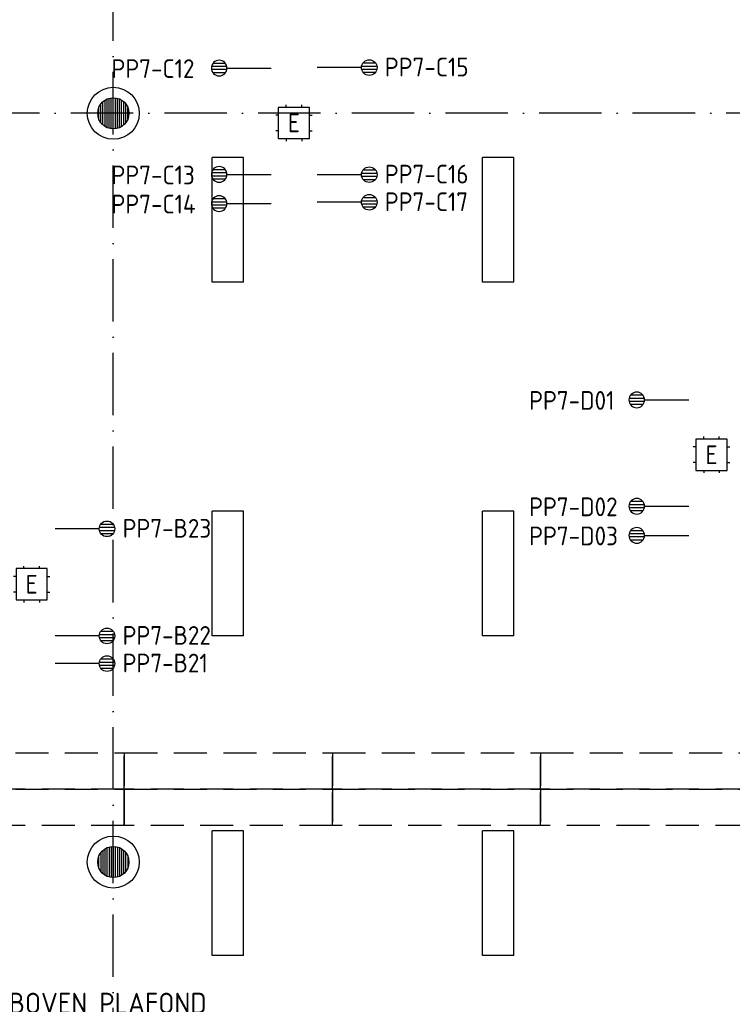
# Model space of a CAD drawing. Header units: millimetres. Extents: x 90707 to 450385, y -1262 to 949019.
# Tile 54 of 60: x 222747 to 229597, y 49239 to 58708. Entities that reach past the tile are written whole.
import ezdxf
from ezdxf.enums import TextEntityAlignment as Align

# ---------------------------------------------------------------- set-up
doc = ezdxf.new("R2010")
doc.units = ezdxf.units.MM
doc.header["$LTSCALE"] = 100
doc.linetypes.add('DASHDOT', pattern=[9, 6, -1.5, 0, -1.5])
doc.linetypes.add('HIDDEN2', pattern=[4.7625, 3.175, -1.5875])
doc.layers.get('0').update_dxf_attribs({"linetype": 'CONTINUOUS'})
for name, color, linetype in [('AL$1----_ALGEMEEN', 7, 'CONTINUOUS'), ('AL$7----_STRAMIEN', 1, 'DASHDOT'), ('AL22----_BINNENWAND', 7, 'CONTINUOUS'), ('ARMATUUR', 8, 'CONTINUOUS'), ('EB6441--_ATTRIB', 2, 'CONTINUOUS'), ('EB6721--_ATTRIB', 2, 'CONTINUOUS'), ('EL6441--_DATACOM', 3, 'CONTINUOUS'), ('EL6721--_GEB-BEH-AUTO', 3, 'CONTINUOUS'), ('TEKST25', 10, 'CONTINUOUS'), ('VOLGNUMMER', 7, 'CONTINUOUS')]:
    doc.layers.add(name, color=color, linetype=linetype)
doc.styles.add('1_8', font='ISO', dxfattribs={"height": 1.8})
doc.styles.add('NORATT', font='iso.shx')
doc.styles.get("Standard").update_dxf_attribs({"font": 'iso.shx'})

# ---------------------------------------------------------------- blocks, each defined once
blk = doc.blocks.new('ES4X2')
for p, q in [((-0.45, 1.4), (-0.45, 2.6)), ((-0.15, 1.265), (-0.15, 2.735)), ((0.15, 1.265), (0.15, 2.735)), ((0.45, 1.4), (0.45, 2.6)), ((0, 1.25), (0, -3))]:
    blk.add_line(p, q)
blk.add_circle((0, 2), 0.75)
at = {"style": '1_8', "flags": 8}
for tag, p in [('NUMMER', (1.25, 3.5)), ('CODE', (-1.25, 3.5))]:
    blk.add_attdef(tag, text='', height=1.8, rotation=90, dxfattribs=at).set_placement(p, align=Align.MIDDLE_LEFT)
blk.add_attdef('M_CODE', text='', height=1.8, dxfattribs=at).set_placement((0, 0), align=Align.MIDDLE_CENTER)
blk = doc.blocks.new('ES1116A2')
for p, q in [((-0.75, 1.5), (-0.75, 1.75)), ((0.75, 1.5), (0.75, 1.75)), ((-1.5, 0.75), (-1.75, 0.75)), ((1.5, 0.75), (1.75, 0.75)), ((-1.5, -0.75), (-1.75, -0.75)), ((1.5, -0.75), (1.75, -0.75)), ((-0.75, -1.5), (-0.75, -1.75)), ((0.75, -1.5), (0.75, -1.75))]:
    blk.add_line(p, q)
blk.add_lwpolyline([(-1.5, -1.5), (1.5, -1.5), (1.5, 1.5), (-1.5, 1.5)], close=True)
at = {"style": '1_8'}
for tag, flags, p in [('VERMOGEN', 9, (-2.5, 3.5)), ('GROEP', 8, (0, 3.5)), ('SCHAK', 8, (2.5, 3.5)), ('KAST', 9, (7, 3.5)), ('DOEL', 8, (-2.5, 0))]:
    blk.add_attdef(tag, text='', height=1.8, rotation=90, dxfattribs=dict(at, flags=flags)).set_placement(p, align=Align.MIDDLE_LEFT)
at = {"style": '1_8', "flags": 8}
blk.add_attdef('TAL', text='', height=1.8, rotation=90, dxfattribs=at).set_placement((2.5, 3.5), align=Align.MIDDLE_CENTER)
for tag, p in [('NUMMER', (0, 3)), ('CODE', (0, 0))]:
    blk.add_attdef(tag, text='', height=1.8, dxfattribs=at).set_placement(p, align=Align.MIDDLE)
at = {"style": '1_8', "flags": 9}
blk.add_attdef('M_CODE', text='', height=1.8, dxfattribs=at).set_placement((0, 0), align=Align.MIDDLE_CENTER)
blk = doc.blocks.new('A$Cca306792')
at = {"layer": 'AL22----_BINNENWAND', "linetype": 'Continuous'}
h = blk.add_hatch(dxfattribs=at)
h.set_pattern_fill('GEWPBET', color=8, scale=100, angle=90, style=0)
h.set_pattern_definition([(90, (132528.322, 51869.537), (-20, 1e-15), [])])
edge = h.paths.add_edge_path()
edge.add_arc((132528.3, 51869.5), 150, 0, 360)
at = {"layer": 'AL$1----_ALGEMEEN', "color": 8, "linetype": 'HIDDEN2'}
for p, q in [((130633.9, 52921.1), (132633.9, 52921.1)), ((132633.9, 52571.1), (132633.9, 52921.1)), ((132633.9, 52921.1), (132633.9, 52571.1)), ((132633.9, 52921.1), (134633.9, 52921.1)), ((134633.9, 52921.1), (134633.9, 52571.1)), ((132633.9, 52571.1), (130633.9, 52571.1)), ((130633.9, 52571.1), (132633.9, 52571.1)), ((134633.9, 52571.1), (132633.9, 52571.1)), ((132633.9, 52571.1), (134633.9, 52571.1)), ((134633.9, 52571.1), (134633.9, 52221.1)), ((132633.9, 52221.1), (130633.9, 52221.1)), ((134633.9, 52221.1), (132633.9, 52221.1))]:
    blk.add_line(p, q, dxfattribs=at)
for points in [[(130633.9, 52571.1), (130633.9, 52921.1), (132633.9, 52921.1), (132633.9, 52571.1)], [(134633.9, 52571.1), (134633.9, 52921.1), (136633.9, 52921.1), (136633.9, 52571.1)], [(136633.9, 52571.1), (136633.9, 52921.1), (138633.9, 52921.1), (138633.9, 52571.1)], [(134633.9, 52221.1), (134633.9, 52571.1), (136633.9, 52571.1), (136633.9, 52221.1)], [(136633.9, 52221.1), (136633.9, 52571.1), (138633.9, 52571.1), (138633.9, 52221.1)]]:
    blk.add_lwpolyline(points, close=True, dxfattribs=at)
at = {"layer": 'AL$7----_STRAMIEN', "color": 1}
for points in [[(132528.3, 39964.8), (132528.3, 78658.7)], [(146221.5, 59069.5), (2867.2, 59069.5)]]:
    blk.add_lwpolyline(points, dxfattribs=at)
at = {"layer": 'AL22----_BINNENWAND', "color": 8, "linetype": 'Continuous'}
for p, q in [((132428.3, 58957.7), (132428.3, 59181.3)), ((132448.3, 58942.7), (132448.3, 59196.4)), ((132468.3, 58932.1), (132468.3, 59207)), ((132488.3, 58925), (132488.3, 59214.1)), ((132508.3, 58920.9), (132508.3, 59218.2)), ((132528.3, 58919.5), (132528.3, 59219.5)), ((132548.3, 58920.9), (132548.3, 59218.2)), ((132568.3, 58925), (132568.3, 59214.1)), ((132588.3, 58932.1), (132588.3, 59207)), ((132608.3, 58942.7), (132608.3, 59196.4)), ((132628.3, 58957.7), (132628.3, 59181.3)), ((132388.3, 59015.7), (132388.3, 59123.4)), ((132408.3, 58979.5), (132408.3, 59159.5)), ((132648.3, 58979.5), (132648.3, 59159.5)), ((132668.3, 59015.7), (132668.3, 59123.4)), ((132633.9, 52221.1), (132633.9, 52571.1)), ((132633.9, 52571.1), (132633.9, 52221.1))]:
    blk.add_line(p, q, dxfattribs=at)
for centre, radius in [((132528.3, 59069.5), 250), ((132528.3, 59069.5), 150), ((132528.3, 51869.5), 250), ((132528.3, 51869.5), 150)]:
    blk.add_circle(centre, radius, dxfattribs=at)
at = {"layer": 'ARMATUUR', "color": 8}
for points in [[(133478.3, 57444.5), (133478.3, 58644.5)], [(133778.3, 58644.5), (133478.3, 58644.5)], [(133778.3, 57444.5), (133778.3, 58644.5)], [(136078.3, 57444.5), (136078.3, 58644.5)], [(136378.3, 58644.5), (136078.3, 58644.5)], [(136378.3, 57444.5), (136378.3, 58644.5)], [(133778.3, 57444.5), (133478.3, 57444.5)], [(136378.3, 57444.5), (136078.3, 57444.5)], [(133478.3, 54044.5), (133478.3, 55244.5)], [(133778.3, 55244.5), (133478.3, 55244.5)], [(133778.3, 54044.5), (133778.3, 55244.5)], [(136078.3, 54044.5), (136078.3, 55244.5)], [(136378.3, 55244.5), (136078.3, 55244.5)], [(136378.3, 54044.5), (136378.3, 55244.5)], [(133778.3, 54044.5), (133478.3, 54044.5)], [(136378.3, 54044.5), (136078.3, 54044.5)], [(133478.3, 50969.5), (133478.3, 52169.5)], [(133778.3, 52169.5), (133478.3, 52169.5)], [(133778.3, 50969.5), (133778.3, 52169.5)], [(136078.3, 50969.5), (136078.3, 52169.5)], [(136378.3, 52169.5), (136078.3, 52169.5)], [(136378.3, 50969.5), (136378.3, 52169.5)], [(133778.3, 50969.5), (133478.3, 50969.5)], [(136378.3, 50969.5), (136078.3, 50969.5)]]:
    blk.add_lwpolyline(points, dxfattribs=at)
at = {"layer": 'VOLGNUMMER', "color": 252, "linetype": 'ByBlock'}
for tag, p in [('0.28', (16186.8, 74214.2)), ('0.16', (78892.6, 73104.9)), ('0.17', (62961.4, 72993.7)), ('0.29', (35887.3, 72528.7)), ('0.18', (53124.4, 64542.4)), ('0.701', (85482.2, 63517.2)), ('0.30', (29365.6, 63127.8)), ('0.32', (36092.4, 63165.6)), ('0.12', (90689.5, 63023.6)), ('0.29A', (33164.9, 62744.5)), ('0.30', (38191.2, 61493.7)), ('0.19', (61479.4, 61433)), ('0.27', (17657, 61362.6)), ('0.14', (89762.2, 60088.3)), ('0.33', (45869.2, 59450.3)), ('0.15', (73453.9, 57402.1)), ('0.801', (112714.4, 57073.3)), ('0.25', (28058.4, 57013.2)), ('0.18A', (61029.2, 56759.4)), ('0.26A', (36299, 54851)), ('0.20', (60894.5, 53506.4)), ('0.800', (90980.3, 50804)), ('0.25A', (73288.1, 48435.5)), ('0.300', (94483.1, 48257)), ('0.21', (58702.5, 48177.6)), ('0.24', (35040.6, 47782.8)), ('0.102', (87630.8, 47613.4)), ('0.203', (95794.7, 46197)), ('0.26', (18559.4, 46118.8)), ('0.802', (68387.3, 42721)), ('0.204', (95496.6, 42148.7)), ('0.07B', (66790.5, 38908.8)), ('0.702', (95327.1, 36512.9))]:
    blk.add_attdef(tag, text='', height=250, dxfattribs=at).set_placement(p, align=Align.MIDDLE_CENTER)
at = {"layer": 'VOLGNUMMER', "color": 8, "linetype": 'ByBlock'}
blk.add_attdef('0.600', text='', height=250, dxfattribs=at).set_placement((96800.2, 48299.9), align=Align.MIDDLE_CENTER)

msp = doc.modelspace()

# ---------------------------------------------------------------- block references
at = {"layer": 'EL6441--_DATACOM'}
msp.add_blockref('A$Cca306792', (91118.2, -1262.1), dxfattribs=at)
ref = msp.add_blockref('ES4X2', (224863.9, 58242.3), dxfattribs=dict(at, xscale=-100, yscale=100, zscale=100, rotation=90))
ref.add_attrib('NUMMER', 'PP7-C12', dxfattribs={"layer": 'EB6441--_ATTRIB', "color": 1, "height": 180, "style": 'NORATT', "flags": 8}).set_placement((223629.1, 58237.2), align=Align.MIDDLE_LEFT)
ref = msp.add_blockref('ES4X2', (225906.7, 58247.2), dxfattribs=dict(at, xscale=100, yscale=100, zscale=100, rotation=270))
ref.add_attrib('NUMMER', 'PP7-C15', dxfattribs={"layer": 'EB6441--_ATTRIB', "color": 1, "height": 180, "style": 'NORATT', "flags": 8}).set_placement((226256.7, 58252.3), align=Align.MIDDLE_LEFT)
ref = msp.add_blockref('ES4X2', (224863.9, 57219.4), dxfattribs=dict(at, xscale=-100, yscale=100, zscale=100, rotation=90))
ref.add_attrib('NUMMER', 'PP7-C13', dxfattribs={"layer": 'EB6441--_ATTRIB', "color": 1, "height": 180, "style": 'NORATT', "flags": 8}).set_placement((223629.1, 57214.3), align=Align.MIDDLE_LEFT)
ref = msp.add_blockref('ES4X2', (225906.7, 57217.2), dxfattribs=dict(at, xscale=100, yscale=100, zscale=100, rotation=270))
ref.add_attrib('NUMMER', 'PP7-C16', dxfattribs={"layer": 'EB6441--_ATTRIB', "color": 1, "height": 180, "style": 'NORATT', "flags": 8}).set_placement((226256.7, 57222.3), align=Align.MIDDLE_LEFT)
ref = msp.add_blockref('ES4X2', (224863.9, 56939.4), dxfattribs=dict(at, xscale=-100, yscale=100, zscale=100, rotation=90))
ref.add_attrib('NUMMER', 'PP7-C14', dxfattribs={"layer": 'EB6441--_ATTRIB', "color": 1, "height": 180, "style": 'NORATT', "flags": 8}).set_placement((223629.1, 56934.3), align=Align.MIDDLE_LEFT)
ref = msp.add_blockref('ES4X2', (225906.7, 56951.7), dxfattribs=dict(at, xscale=100, yscale=100, zscale=100, rotation=270))
ref.add_attrib('NUMMER', 'PP7-C17', dxfattribs={"layer": 'EB6441--_ATTRIB', "color": 1, "height": 180, "style": 'NORATT', "flags": 8}).set_placement((226256.7, 56956.8), align=Align.MIDDLE_LEFT)
ref = msp.add_blockref('ES4X2', (228878.5, 55051.3), dxfattribs=dict(at, xscale=-100, yscale=100, zscale=100, rotation=90))
ref.add_attrib('NUMMER', 'PP7-D01', dxfattribs={"layer": 'EB6441--_ATTRIB', "color": 1, "height": 180, "style": 'NORATT', "flags": 8}).set_placement((227643.7, 55046.2), align=Align.MIDDLE_LEFT)
ref = msp.add_blockref('ES4X2', (228878.5, 54028.4), dxfattribs=dict(at, xscale=-100, yscale=100, zscale=100, rotation=90))
ref.add_attrib('NUMMER', 'PP7-D02', dxfattribs={"layer": 'EB6441--_ATTRIB', "color": 1, "height": 180, "style": 'NORATT', "flags": 8}).set_placement((227643.7, 54023.3), align=Align.MIDDLE_LEFT)
ref = msp.add_blockref('ES4X2', (223385.9, 53811.4), dxfattribs=dict(at, xscale=100, yscale=100, zscale=100, rotation=270))
ref.add_attrib('NUMMER', 'PP7-B23', dxfattribs={"layer": 'EB6441--_ATTRIB', "color": 1, "height": 180, "style": 'NORATT', "flags": 8}).set_placement((223735.9, 53816.5), align=Align.MIDDLE_LEFT)
ref = msp.add_blockref('ES4X2', (228878.5, 53748.4), dxfattribs=dict(at, xscale=-100, yscale=100, zscale=100, rotation=90))
ref.add_attrib('NUMMER', 'PP7-D03', dxfattribs={"layer": 'EB6441--_ATTRIB', "color": 1, "height": 180, "style": 'NORATT', "flags": 8}).set_placement((227643.7, 53743.3), align=Align.MIDDLE_LEFT)
ref = msp.add_blockref('ES4X2', (223385.9, 52781.4), dxfattribs=dict(at, xscale=100, yscale=100, zscale=100, rotation=270))
ref.add_attrib('NUMMER', 'PP7-B22', dxfattribs={"layer": 'EB6441--_ATTRIB', "color": 1, "height": 180, "style": 'NORATT', "flags": 8}).set_placement((223735.9, 52786.5), align=Align.MIDDLE_LEFT)
ref = msp.add_blockref('ES4X2', (223385.9, 52515.8), dxfattribs=dict(at, xscale=100, yscale=100, zscale=100, rotation=270))
ref.add_attrib('NUMMER', 'PP7-B21', dxfattribs={"layer": 'EB6441--_ATTRIB', "color": 1, "height": 180, "style": 'NORATT', "flags": 8}).set_placement((223735.9, 52520.9), align=Align.MIDDLE_LEFT)
at = {"layer": 'EL6721--_GEB-BEH-AUTO'}
ref = msp.add_blockref('ES1116A2', (225382.3, 57714.6), dxfattribs=dict(at, xscale=100, yscale=100, zscale=100))
ref.add_attrib('CODE', 'E', dxfattribs={"layer": 'EB6721--_ATTRIB', "color": 1, "height": 180, "style": '1_8', "flags": 8}).set_placement((225382.3, 57714.6), align=Align.MIDDLE)
ref = msp.add_blockref('ES1116A2', (229396.9, 54523.5), dxfattribs=dict(at, xscale=100, yscale=100, zscale=100))
ref.add_attrib('CODE', 'E', dxfattribs={"layer": 'EB6721--_ATTRIB', "color": 1, "height": 180, "style": '1_8', "flags": 8}).set_placement((229396.9, 54523.5), align=Align.MIDDLE)
ref = msp.add_blockref('ES1116A2', (222861.4, 53278.7), dxfattribs=dict(at, xscale=100, yscale=100, zscale=100))
ref.add_attrib('CODE', 'E', dxfattribs={"layer": 'EB6721--_ATTRIB', "color": 1, "height": 180, "style": '1_8', "flags": 8}).set_placement((222861.4, 53278.7), align=Align.MIDDLE)

# ---------------------------------------------------------------- texts
at = {"layer": 'TEKST25', "color": 2}
msp.add_text('BOVEN PLAFOND', height=200, dxfattribs=at).set_placement((222643.9, 49150.2))

doc.saveas('drawing.dxf')
